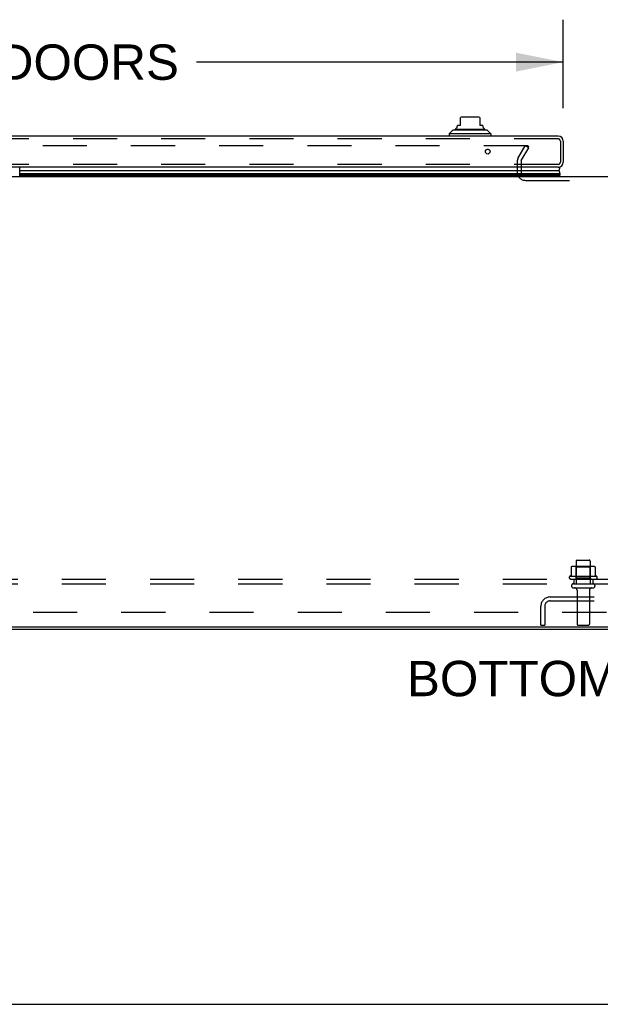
# Model space of a CAD drawing. Header units: inches. Extents: x 0 to 212, y 0 to 138.
# Tile 27 of 256: x 50 to 66, y 0 to 26. Entities that reach past the tile are written whole.
import ezdxf

# ---------------------------------------------------------------- set-up
doc = ezdxf.new("R2010")
doc.units = ezdxf.units.IN
doc.header["$LTSCALE"] = 11.6875
doc.header["$MEASUREMENT"] = 0
doc.linetypes.add('HIDDEN', pattern=[0.2, 0.1, -0.1])
doc.layers.get('0').update_dxf_attribs({"linetype": 'CONTINUOUS'})
for name, color, linetype in [('DEFAULT_2', 8, 'HIDDEN'), ('DIMENSIONS', 7, 'CONTINUOUS'), ('LEFTHAND_DOOR_ASSEMBLY', 7, 'CONTINUOUS'), ('SUBPANEL', 7, 'CONTINUOUS')]:
    doc.layers.add(name, color=color, linetype=linetype)
doc.styles.get("Standard").update_dxf_attribs({"font": 'arial.ttf'})
doc.dimstyles.new('DIMSTYLE_1', dxfattribs={"dimtxt": 0.9375, "dimasz": 1.25, "dimexe": 0.09, "dimexo": 0.07, "dimgap": 0.0375, "dimtad": 0, "dimtih": 1, "dimtoh": 1, "dimzin": 4, "dimdsep": 46, "dimtxsty": 'Standard', "dimblk": '_FILLED', "dimblk1": '_FILLED', "dimblk2": '_FILLED', "dimcen": 0.09, "dimadec": 3, "dimazin": 1, "dimtfac": 1, "dimtdec": 3, "dimtofl": 0, "dimtmove": 0, "dimatfit": 3, "dimldrblk": '_FILLED', "dimfxl": 0, "dimtolj": 1, "dimtzin": 4, "dimarcsym": 0})

# ---------------------------------------------------------------- blocks, each defined once
blk = doc.blocks.new('_FILLED')
at = {"color": 0, "linetype": 'ByBlock'}
blk.add_solid([(0, 0), (-1, 0.2), (-1, -0.2)], dxfattribs=at)
blk = doc.blocks.new('*D9')
at = {"layer": 'DIMENSIONS', "color": 2, "linetype": 'Continuous'}
for p, q in [((35.789, 23.754), (35.789, 26.099)), ((64.602, 23.754), (64.602, 26.099)), ((35.789, 24.974), (45.51, 24.974)), ((64.602, 24.974), (54.881, 24.974))]:
    blk.add_line(p, q, dxfattribs=at)
at = {"layer": 'DIMENSIONS', "color": 2, "linetype": 'Continuous', "xscale": 1.25, "yscale": 1.25, "zscale": 1.25, "rotation": 180}
blk.add_blockref('_FILLED', (35.789, 24.974), dxfattribs=at)
at = {"layer": 'DIMENSIONS', "color": 2, "linetype": 'Continuous', "xscale": 1.25, "yscale": 1.25, "zscale": 1.25}
blk.add_blockref('_FILLED', (64.602, 24.974), dxfattribs=at)
at = {"layer": 'DIMENSIONS', "color": 2, "linetype": 'Continuous', "insert": (50.196, 25.443), "char_height": 0.9375, "width": 8.43401, "attachment_point": 2, "line_spacing_factor": 0.9}
blk.add_mtext('28.81 DOORS', dxfattribs=at)

msp = doc.modelspace()

# ---------------------------------------------------------------- linework, layer by layer
at = {"color": 7, "linetype": 'Continuous'}
for p, q in [((36.884, 21.944), (93.384, 21.944)), ((95.019, 9.996), (35.249, 9.996)), ((0, 0), (212.5, 0))]:
    msp.add_line(p, q, dxfattribs=at)
at = {"color": 3, "linetype": 'Continuous'}
msp.add_line((35.36, 9.944), (94.908, 9.944), dxfattribs=at)
at = {"layer": 'DEFAULT_2', "color": 8, "linetype": 'HIDDEN'}
for p, q in [((63.665, 22.756), (36.701, 22.756)), ((63.402, 22.417), (63.598, 22.756)), ((63.688, 22.704), (63.598, 22.756)), ((63.68, 22.691), (63.68, 22.743)), ((63.492, 22.365), (63.688, 22.704)), ((63.384, 22.348), (63.384, 22.059)), ((63.488, 22.349), (63.488, 22.059)), ((63.603, 21.84), (66.665, 21.84)), ((64.976, 11.773), (65.291, 11.773)), ((64.815, 11.588), (64.815, 11.37)), ((65.389, 11.609), (64.878, 11.609)), ((64.95, 11.589), (64.93, 11.609)), ((64.946, 11.743), (64.946, 11.148)), ((65.317, 11.589), (64.95, 11.589)), ((64.95, 11.293), (64.95, 11.589)), ((65.317, 11.589), (65.337, 11.609)), ((65.317, 11.293), (65.317, 11.589)), ((65.321, 11.743), (65.321, 11.148)), ((65.453, 11.588), (65.453, 11.37)), ((65.49, 11.343), (64.778, 11.343)), ((64.8, 11.273), (65.468, 11.273)), ((64.95, 11.293), (64.93, 11.273)), ((65.317, 11.293), (64.95, 11.293)), ((65.317, 11.293), (65.337, 11.273)), ((64.876, 11.148), (65.391, 11.148)), ((64.876, 11.038), (65.391, 11.038)), ((64.969, 10.975), (64.969, 10.078)), ((65.299, 10.975), (65.299, 10.078)), ((64.255, 10.798), (66.012, 10.798)), ((65.3, 10.798), (65.3, 10.694)), ((64.009, 10.048), (64.009, 10.551)), ((64.113, 10.551), (64.113, 10.048)), ((64.255, 10.694), (66.012, 10.694)), ((64.009, 10.048), (64.113, 10.048)), ((64.999, 10.048), (65.269, 10.048))]:
    msp.add_line(p, q, dxfattribs=at)
for points in [[(63.665, 22.756), (63.666, 22.756), (63.668, 22.756), (63.67, 22.756), (63.671, 22.755), (63.673, 22.754), (63.674, 22.754), (63.675, 22.753), (63.676, 22.752), (63.677, 22.75), (63.678, 22.749), (63.679, 22.748), (63.679, 22.746), (63.68, 22.745), (63.68, 22.743)], [(63.68, 22.743), (63.68, 22.743), (63.68, 22.742), (63.679, 22.74), (63.679, 22.739), (63.678, 22.738)], [(64.821, 11.597), (64.819, 11.596), (64.818, 11.595), (64.817, 11.594), (64.816, 11.592), (64.815, 11.591), (64.815, 11.589), (64.815, 11.588)], [(65.447, 11.597), (65.448, 11.596), (65.449, 11.595), (65.451, 11.594), (65.451, 11.592), (65.452, 11.591), (65.452, 11.589), (65.453, 11.588)], [(64.815, 11.369), (64.815, 11.368), (64.814, 11.367), (64.814, 11.366), (64.814, 11.365), (64.813, 11.365), (64.813, 11.364), (64.813, 11.363), (64.812, 11.363), (64.812, 11.363), (64.812, 11.362), (64.811, 11.362), (64.811, 11.362), (64.811, 11.362), (64.811, 11.361), (64.81, 11.361), (64.81, 11.361), (64.81, 11.361), (64.809, 11.361)], [(65.458, 11.361), (65.458, 11.361), (65.457, 11.361), (65.457, 11.361), (65.457, 11.361), (65.456, 11.362), (65.456, 11.362), (65.456, 11.362), (65.456, 11.362), (65.455, 11.363), (65.455, 11.363), (65.455, 11.363), (65.454, 11.364), (65.454, 11.365), (65.453, 11.365), (65.453, 11.366), (65.453, 11.367), (65.453, 11.368), (65.453, 11.369)]]:
    msp.add_lwpolyline(points, dxfattribs=at)
for centre, radius, start, end in [((63.521, 22.348), 0.137, 150, 180), ((63.521, 22.348), 0.033, 150, 180), ((63.603, 22.059), 0.219, 180, 270), ((63.603, 22.059), 0.115, 180, 270), ((64.976, 11.743), 0.03, 90, 180), ((65.291, 11.743), 0.03, 0, 90), ((64.878, 11.468), 0.141, 90, 113.95), ((65.389, 11.468), 0.141, 66.05, 90), ((64.8, 11.311), 0.0384, 124.4497, 270), ((65.134, 10.743), 0.698, 117.6814, 120.6631), ((65.134, 10.743), 0.698, 59.3369, 62.3186), ((65.468, 11.311), 0.0384, 270, 55.5503), ((64.876, 11.093), 0.055, 90, 270), ((64.906, 10.975), 0.0625, 0, 90), ((65.361, 10.975), 0.0625, 90, 180), ((65.391, 11.093), 0.055, 270, 90), ((64.255, 10.551), 0.246, 90, 180), ((64.255, 10.551), 0.142, 90, 180), ((64.999, 10.078), 0.03, 180, 270), ((65.269, 10.078), 0.03, 270, 360)]:
    msp.add_arc(centre, radius, start, end, dxfattribs=at)
at = {"layer": 'LEFTHAND_DOOR_ASSEMBLY', "color": 7, "linetype": 'Continuous'}
for p, q in [((61.878, 23.297), (61.878, 23.507)), ((62.35, 23.514), (61.917, 23.514)), ((62.39, 23.507), (62.39, 23.297)), ((61.799, 23.284), (61.799, 23.297)), ((61.878, 23.297), (61.799, 23.297)), ((62.468, 23.297), (62.39, 23.297)), ((62.468, 23.284), (62.468, 23.297)), ((61.681, 23.171), (61.582, 23.073)), ((61.582, 23.073), (61.582, 23.014)), ((62.685, 23.073), (61.582, 23.073)), ((62.586, 23.171), (61.681, 23.171)), ((61.75, 23.199), (62.518, 23.199)), ((62.586, 23.171), (62.685, 23.073)), ((62.685, 23.073), (62.685, 23.014)), ((62.625, 22.659), (62.579, 22.659)), ((50.198, 21.944), (50.198, 22.189)), ((64.489, 22.097), (50.198, 22.097)), ((50.198, 22.022), (64.517, 22.022)), ((64.508, 21.978), (50.198, 21.978)), ((64.502, 21.965), (50.198, 21.965)), ((64.499, 21.956), (50.198, 21.956)), ((64.52, 21.944), (64.499, 21.956)), ((64.502, 21.965), (64.503, 21.968)), ((64.503, 21.968), (64.505, 21.971)), ((64.505, 21.971), (64.507, 21.974)), ((64.507, 21.974), (64.508, 21.978))]:
    msp.add_line(p, q, dxfattribs=at)
at = {"layer": 'LEFTHAND_DOOR_ASSEMBLY', "color": 3, "linetype": 'Continuous'}
for p, q in [((64.467, 23.014), (35.924, 23.014)), ((64.602, 22.879), (64.602, 22.324)), ((64.467, 22.189), (35.924, 22.189))]:
    msp.add_line(p, q, dxfattribs=at)
at = {"layer": 'LEFTHAND_DOOR_ASSEMBLY', "color": 8, "linetype": 'HIDDEN'}
for p, q in [((64.467, 22.939), (35.924, 22.939)), ((64.527, 22.879), (64.527, 22.324)), ((64.467, 22.264), (35.924, 22.264))]:
    msp.add_line(p, q, dxfattribs=at)
at = {"layer": 'LEFTHAND_DOOR_ASSEMBLY', "color": 7, "linetype": 'Continuous'}
msp.add_lwpolyline([(64.517, 22.022), (64.517, 22.029), (64.516, 22.037), (64.515, 22.045), (64.513, 22.053), (64.51, 22.06), (64.507, 22.068), (64.503, 22.075), (64.499, 22.083), (64.494, 22.09), (64.489, 22.097)], dxfattribs=at)
at = {"layer": 'LEFTHAND_DOOR_ASSEMBLY', "color": 3, "linetype": 'Continuous'}
msp.add_circle((62.602, 22.601), 0.0625, dxfattribs=at)
at = {"layer": 'LEFTHAND_DOOR_ASSEMBLY', "color": 7, "linetype": 'Continuous'}
for centre, radius, start, end in [((61.917, 23.396), 0.118, 90, 109.4785), ((62.35, 23.396), 0.118, 70.5253, 90), ((61.72, 23.284), 0.0787, 300, 360), ((62.547, 23.284), 0.0787, 180, 240), ((61.769, 23.15), 0.0492, 90, 153.8851), ((61.769, 23.199), 0.0197, 120, 180.1146), ((62.498, 23.15), 0.0492, 26.1149, 90), ((62.498, 23.199), 0.0197, 359.8854, 60), ((64.462, 22.139), 0.05, 302.6718, 84.7383), ((64.472, 21.968), 0.03, 336.2022, 353.588), ((64.462, 22.011), 0.0569, 325.4331, 11.2885)]:
    msp.add_arc(centre, radius, start, end, dxfattribs=at)
at = {"layer": 'LEFTHAND_DOOR_ASSEMBLY', "color": 3, "linetype": 'Continuous'}
for centre, start, end in [((64.467, 22.879), 0, 90), ((64.467, 22.324), 270, 360)]:
    msp.add_arc(centre, 0.135, start, end, dxfattribs=at)
at = {"layer": 'LEFTHAND_DOOR_ASSEMBLY', "color": 8, "linetype": 'HIDDEN'}
for centre, start, end in [((64.467, 22.879), 0, 90), ((64.467, 22.324), 270, 360)]:
    msp.add_arc(centre, 0.06, start, end, dxfattribs=at)
at = {"layer": 'LEFTHAND_DOOR_ASSEMBLY', "color": 7, "linetype": 'Continuous'}
for start_param, end_param in [(-3.140119, -2.674506), (2.795492, 2.881148)]:
    msp.add_ellipse((64.252, 22.021), major_axis=(-0.265, 0), ratio=0.632157, start_param=start_param, end_param=end_param, dxfattribs=at)
at = {"layer": 'SUBPANEL', "color": 8, "linetype": 'HIDDEN'}
for p, q in [((37.29, 11.273), (92.977, 11.273)), ((64.884, 11.273), (64.884, 11.148)), ((65.384, 11.273), (65.384, 11.148)), ((37.29, 11.148), (92.977, 11.148)), ((43.54, 10.398), (86.727, 10.398))]:
    msp.add_line(p, q, dxfattribs=at)

# ---------------------------------------------------------------- texts
at = {"layer": 'DIMENSIONS', "color": 2, "linetype": 'Continuous', "insert": (65.116, 9.104), "char_height": 0.9375, "width": 9.29136, "attachment_point": 2, "line_spacing_factor": 0.9}
msp.add_mtext('BOTTOM VIEW', dxfattribs=at)

# ---------------------------------------------------------------- dimensions: what is measured, and where the dimension line sits
at = {"layer": 'DIMENSIONS', "color": 2, "linetype": 'Continuous'}
dim = msp.add_linear_dim(base=(35.789, 24.974), p1=(64.602, 23.684), p2=(35.789, 23.684), angle=180, text='<> DOORS', dimstyle='DIMSTYLE_1', dxfattribs=at)
dim.commit()
dim.dimension.update_dxf_attribs({"geometry": '*D9', "text_midpoint": (50.196, 24.974), "dimtype": 160})

doc.saveas('drawing.dxf')
